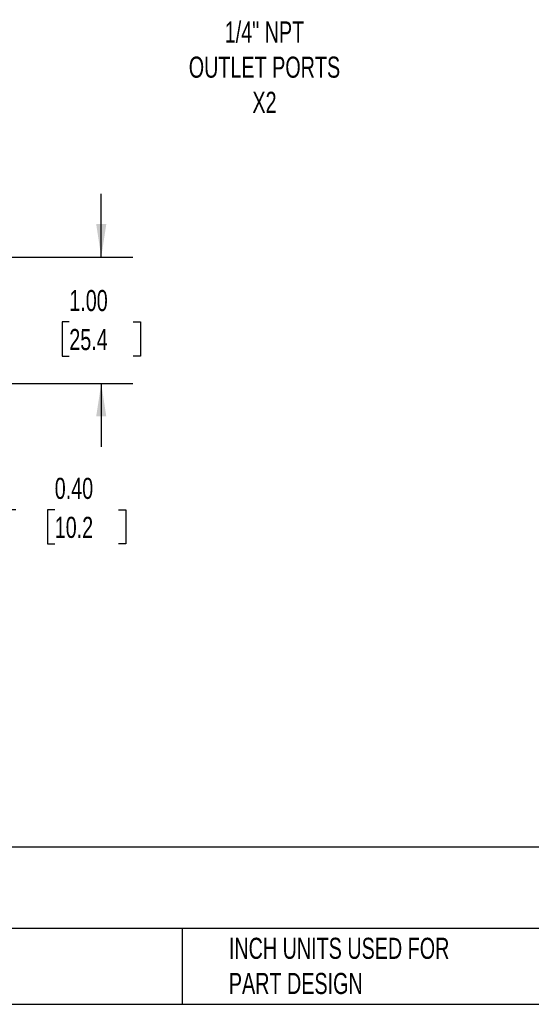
# Model space of a CAD drawing. Header units: inches. Extents: x 0.5 to 21.5, y 0.5 to 16.5.
# Tile 5 of 15: x 8.2 to 12.3, y 0.5 to 8.3. Entities that reach past the tile are written whole.
import ezdxf

# ---------------------------------------------------------------- set-up
doc = ezdxf.new("R2010")
doc.units = ezdxf.units.IN
doc.header["$LTSCALE"] = 2
doc.header["$MEASUREMENT"] = 0
doc.linetypes.add('SLD-Solid', pattern=[0])
doc.layers.add('DIMENSIONS', color=140, linetype='SLD-Solid', lineweight=25)
doc.layers.add('TEXT', color=140, linetype='SLD-Solid', lineweight=25)
doc.styles.add('SLDTEXTSTYLE0', font='TXT', dxfattribs={"width": 0.7})
doc.dimstyles.new('SLDDIMSTYLE4', dxfattribs={"dimtxt": 0.169922, "dimasz": 0.26, "dimexe": 0, "dimexo": 0.0625, "dimgap": 0.04248, "dimtad": 0, "dimtih": 1, "dimtoh": 1, "dimrnd": 1e-09, "dimzin": 0, "dimdsep": 46, "dimtxsty": 'SLDTEXTSTYLE0', "dimsah": 1, "dimcen": 0.09, "dimadec": 0, "dimazin": 0, "dimtfac": 1, "dimtmove": 0, "dimatfit": 0, "dimfxl": 0, "dimfrac": 2, "dimtolj": 1, "dimtzin": 12, "dimarcsym": 0})
doc.dimstyles.new('SLDDIMSTYLE5', dxfattribs={"dimtxt": 0.169922, "dimasz": 0.26, "dimexe": 0, "dimexo": 0.0625, "dimgap": 0.04248, "dimtad": 0, "dimtih": 1, "dimtoh": 1, "dimrnd": 1e-09, "dimzin": 4, "dimdsep": 46, "dimtxsty": 'SLDTEXTSTYLE0', "dimsah": 1, "dimcen": 0.09, "dimadec": 0, "dimazin": 1, "dimtfac": 1, "dimtmove": 0, "dimatfit": 0, "dimfxl": 0, "dimfrac": 2, "dimtolj": 1, "dimtzin": 12, "dimarcsym": 0})

# ---------------------------------------------------------------- blocks, each defined once
blk = doc.blocks.new('_D_4')
at = {"layer": 'DIMENSIONS'}
for p, q in [((7.6862, 5.8046), (7.6862, 6.3046)), ((6.1328, 5.8046), (7.9362, 5.8046)), ((6.9988, 5.4046), (7.9362, 5.4046)), ((7.6862, 4.4071), (7.6862, 5.4046)), ((8.1862, 4.4071), (7.6862, 4.4071)), ((8.4926, 4.4071), (8.4355, 4.4071)), ((8.4355, 4.4071), (8.4355, 4.137)), ((8.9975, 4.4071), (9.0546, 4.4071)), ((9.0546, 4.4071), (9.0546, 4.137)), ((8.4355, 4.137), (8.4926, 4.137)), ((9.0546, 4.137), (8.9975, 4.137))]:
    blk.add_line(p, q, dxfattribs=at)
for points in [[(7.6862, 5.8046), (7.7262, 6.0646), (7.6462, 6.0646)], [(7.6862, 5.4046), (7.6462, 5.1446), (7.7262, 5.1446)]]:
    blk.add_solid(points, dxfattribs=at)
at = {"layer": 'DIMENSIONS', "char_height": 0.16667, "attachment_point": 1, "style": 'SLDTEXTSTYLE0'}
for s, insert in [('0.40', (8.4926, 4.66)), ('10.2', (8.4926, 4.3519))]:
    blk.add_mtext(s, dxfattribs=dict(at, insert=insert))
blk = doc.blocks.new('_D_6')
at = {"layer": 'DIMENSIONS'}
for p, q in [((8.8602, 6.4046), (8.8602, 6.9046)), ((6.9988, 6.4046), (9.1102, 6.4046)), ((8.6077, 5.8911), (8.5507, 5.8911)), ((8.5507, 5.8911), (8.5507, 5.621)), ((9.1127, 5.8911), (9.1697, 5.8911)), ((9.1697, 5.8911), (9.1697, 5.621)), ((8.5507, 5.621), (8.6077, 5.621)), ((9.1697, 5.621), (9.1127, 5.621)), ((6.9988, 5.4046), (9.1102, 5.4046)), ((8.8602, 5.4046), (8.8602, 4.9046))]:
    blk.add_line(p, q, dxfattribs=at)
for points in [[(8.8602, 6.4046), (8.9002, 6.6646), (8.8202, 6.6646)], [(8.8602, 5.4046), (8.8202, 5.1446), (8.9002, 5.1446)]]:
    blk.add_solid(points, dxfattribs=at)
at = {"layer": 'DIMENSIONS', "char_height": 0.16667, "attachment_point": 1, "style": 'SLDTEXTSTYLE0'}
for s, insert in [('1.00', (8.6077, 6.144)), ('25.4', (8.6077, 5.8359))]:
    blk.add_mtext(s, dxfattribs=dict(at, insert=insert))

msp = doc.modelspace()

# ---------------------------------------------------------------- linework, layer by layer
at = {"layer": 'TEXT'}
for p, q in [((21.5, 1.7422), (0.5, 1.7422)), ((21.5, 1.1), (0.5, 1.1)), ((9.4997, 1.1), (9.4997, 0.5)), ((0.5, 0.5), (21.5, 0.5))]:
    msp.add_line(p, q, dxfattribs=at)

# ---------------------------------------------------------------- texts
at = {"layer": 'TEXT', "char_height": 0.166667, "style": 'SLDTEXTSTYLE0'}
for s, insert, attachment_point in [('1/4" NPT^JOUTLET PORTS^JX2', (10.1498, 8.2658), 2), ("PART DIMENSIONS MAY DIFFER SLIGHTLY ^JDUE TO MANUFACTURER'S VARIANCES", (4.3401, 1.063), 1), ('INCH UNITS USED FOR ^JPART DESIGN', (9.8685, 1.0258), 1)]:
    msp.add_mtext(s, dxfattribs=dict(at, insert=insert, attachment_point=attachment_point))

# ---------------------------------------------------------------- dimensions: what is measured, and where the dimension line sits
at = {"layer": 'DIMENSIONS'}
for base, p2, dimstyle, picture, middle in [((8.8602, 6.4046), (6.8988, 6.4046), 'SLDDIMSTYLE5', '_D_6', (8.8602, 5.8911)), ((7.6862, 5.8046), (6.0328, 5.8046), 'SLDDIMSTYLE4', '_D_4', (7.6862, 4.4071))]:
    dim = msp.add_linear_dim(base=base, p1=(6.8988, 5.4046), p2=p2, angle=90, dimstyle=dimstyle, dxfattribs=at)
    dim.commit()
    dim.dimension.update_dxf_attribs({"geometry": picture, "text_midpoint": middle, "dimtype": 160})

doc.saveas('drawing.dxf')
